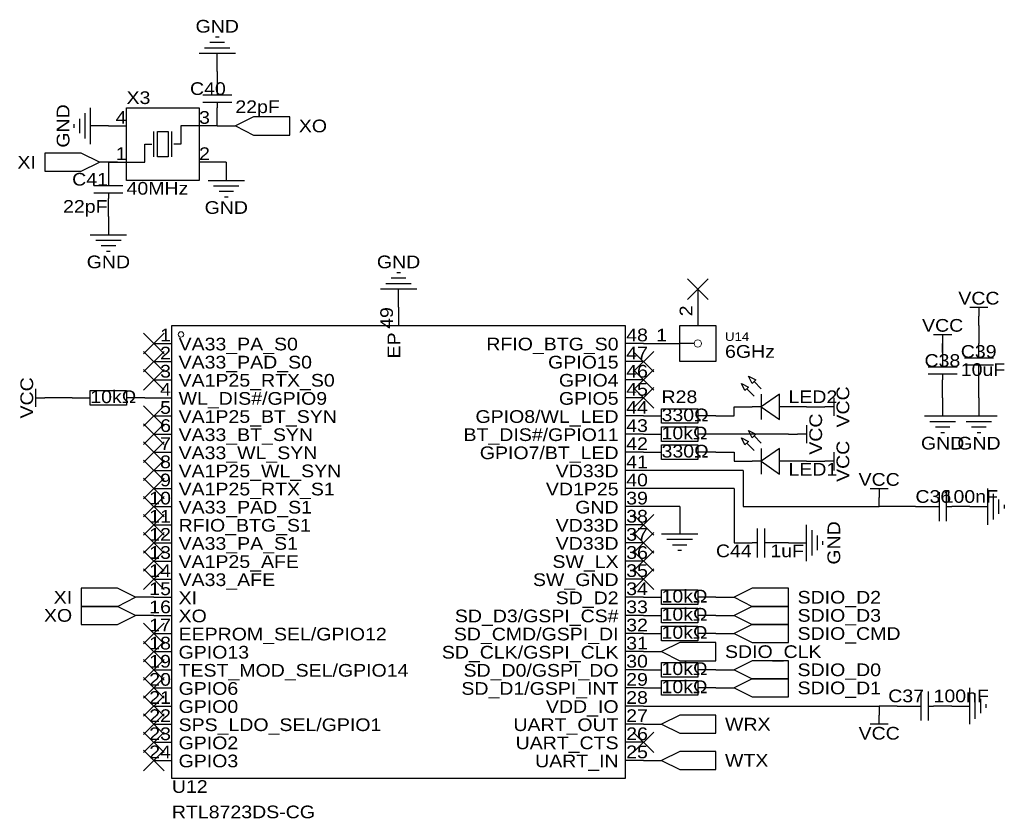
# Model space of a CAD drawing. Header units: millimetres. Extents: x 5 to 564, y 15 to 369.
# Tile 4 of 4: x 426 to 564, y 69 to 181. Entities that reach past the tile are written whole.
import ezdxf
from ezdxf.enums import TextEntityAlignment as Align

# ---------------------------------------------------------------- set-up
doc = ezdxf.new("R2010")
doc.units = ezdxf.units.MM
doc.header["$MEASUREMENT"] = 0
doc.styles.get("Standard").update_dxf_attribs({"font": 'arial.ttf'})

msp = doc.modelspace()

# ---------------------------------------------------------------- linework, layer by layer
at = {"color": 1, "true_color": 0xa00000}
for points in [[(454.41, 178.05), (452.37, 178.05)], [(453.64, 178.82), (453.14, 178.82)], [(455.93, 176.53), (450.85, 176.53)], [(455.17, 177.29), (451.61, 177.29)], [(453.39, 171.45), (453.39, 170.69)], [(455.42, 170.69), (451.36, 170.69)], [(455.42, 169.67), (451.36, 169.67)], [(453.39, 169.67), (453.39, 168.91)], [(435.61, 168.91), (435.61, 163.83)], [(434.09, 167.39), (434.09, 165.35)], [(434.85, 168.15), (434.85, 164.59)], [(433.32, 166.62), (433.32, 166.12)], [(444.5, 162.05), (444.5, 165.61)], [(445.01, 162.05), (445.01, 165.61), (446.53, 165.61), (446.53, 162.05)], [(447.04, 162.05), (447.04, 165.61)], [(450.85, 166.37), (448.31, 166.37), (448.31, 163.83), (447.29, 163.83)], [(444.5, 162.81), (444.5, 164.85)], [(447.04, 162.81), (447.04, 164.85)], [(440.69, 161.29), (443.23, 161.29), (443.23, 163.83), (444.25, 163.83)], [(446.53, 162.05), (445.01, 162.05)], [(438.15, 158.75), (438.15, 157.99)], [(452.12, 158.75), (457.2, 158.75)], [(440.18, 157.99), (436.12, 157.99)], [(452.88, 157.99), (456.44, 157.99)], [(453.64, 157.23), (455.68, 157.23)], [(440.18, 156.97), (436.12, 156.97)], [(438.15, 156.97), (438.15, 156.21)], [(454.41, 156.46), (454.91, 156.46)], [(435.61, 151.13), (440.69, 151.13)], [(436.37, 150.37), (439.93, 150.37)], [(437.13, 149.61), (439.17, 149.61)], [(437.9, 148.84), (438.4, 148.84)], [(479.81, 145.03), (477.77, 145.03)], [(479.04, 145.8), (478.54, 145.8)], [(481.33, 143.51), (476.25, 143.51)], [(480.57, 144.27), (477.01, 144.27)], [(558.8, 140.97), (561.34, 140.97)], [(560.07, 140.97), (560.07, 139.7)], [(553.72, 137.16), (556.26, 137.16)], [(554.99, 137.16), (554.99, 135.89)], [(520.19, 135.89), (518.16, 135.89)], [(560.07, 133.86), (560.07, 135.89)], [(558.04, 133.86), (562.1, 133.86)], [(557.02, 132.59), (552.96, 132.59)], [(554.99, 133.35), (554.99, 132.59)], [(562.1, 132.84), (558.04, 132.84)], [(560.07, 130.81), (560.07, 132.84)], [(557.02, 131.57), (552.96, 131.57)], [(554.99, 131.57), (554.99, 130.81)], [(529.59, 129.54), (528.57, 130.56)], [(427.99, 127), (427.99, 129.54)], [(427.99, 128.27), (429.26, 128.27)], [(528.57, 128.52), (527.56, 129.54)], [(529.59, 128.78), (529.59, 125.22)], [(539.75, 128.27), (539.75, 125.73)], [(529.59, 127), (528.32, 127)], [(533.4, 127), (532.13, 127)], [(539.75, 127), (538.48, 127)], [(552.45, 125.73), (557.53, 125.73)], [(557.53, 125.73), (562.61, 125.73)], [(535.94, 124.46), (535.94, 121.92)], [(553.21, 124.97), (556.77, 124.97)], [(553.97, 124.21), (556.01, 124.21)], [(558.29, 124.97), (561.85, 124.97)], [(559.05, 124.21), (561.09, 124.21)], [(529.59, 121.92), (528.57, 122.94)], [(535.94, 123.19), (534.67, 123.19)], [(554.74, 123.44), (555.24, 123.44)], [(559.82, 123.44), (560.32, 123.44)], [(528.57, 120.9), (527.56, 121.92)], [(529.59, 121.16), (529.59, 117.6)], [(539.75, 120.65), (539.75, 118.11)], [(529.59, 119.38), (528.32, 119.38)], [(533.4, 119.38), (532.13, 119.38)], [(539.75, 119.38), (538.48, 119.38)], [(544.83, 115.57), (547.37, 115.57)], [(546.1, 115.57), (546.1, 114.3)], [(554.48, 115.06), (554.48, 111)], [(555.5, 115.06), (555.5, 111)], [(561.34, 110.49), (561.34, 115.57)], [(562.1, 111.25), (562.1, 114.81)], [(562.86, 112.01), (562.86, 114.05)], [(563.63, 112.78), (563.63, 113.28)], [(553.72, 113.03), (554.48, 113.03)], [(555.5, 113.03), (556.26, 113.03)], [(535.94, 105.41), (535.94, 110.49)], [(515.62, 109.22), (520.7, 109.22)], [(529.08, 105.92), (529.08, 109.98)], [(530.1, 105.92), (530.1, 109.98)], [(536.7, 106.17), (536.7, 109.73)], [(537.46, 106.93), (537.46, 108.97)], [(516.38, 108.46), (519.94, 108.46)], [(517.14, 107.7), (519.18, 107.7)], [(529.08, 107.95), (528.32, 107.95)], [(530.86, 107.95), (530.1, 107.95)], [(538.23, 107.7), (538.23, 108.2)], [(517.91, 106.93), (518.41, 106.93)], [(551.94, 87.12), (551.94, 83.06)], [(552.96, 87.12), (552.96, 83.06)], [(558.8, 82.55), (558.8, 87.63)], [(559.56, 83.31), (559.56, 86.87)], [(560.32, 84.07), (560.32, 86.11)], [(551.18, 85.09), (551.94, 85.09)], [(552.96, 85.09), (553.72, 85.09)], [(561.09, 84.84), (561.09, 85.34)], [(546.1, 82.55), (546.1, 83.82)], [(547.37, 82.55), (544.83, 82.55)]]:
    msp.add_lwpolyline(points, dxfattribs=at)
at = {"color": 1, "true_color": 0x880000}
for points in [[(453.39, 173.99), (453.39, 176.53)], [(453.39, 173.99), (453.39, 171.45)], [(453.39, 166.37), (453.39, 168.91)], [(438.15, 166.37), (435.61, 166.37)], [(438.15, 166.37), (440.69, 166.37)], [(453.39, 166.37), (450.85, 166.37)], [(453.39, 166.37), (455.93, 166.37)], [(439.42, 161.29), (436.88, 161.29)], [(438.15, 161.29), (438.15, 158.75)], [(438.15, 161.29), (440.69, 161.29)], [(453.39, 161.29), (450.85, 161.29)], [(454.66, 161.29), (454.66, 158.75)], [(438.15, 153.67), (438.15, 156.21)], [(438.15, 153.67), (438.15, 151.13)], [(478.79, 140.97), (478.79, 143.51)], [(520.7, 143.51), (520.7, 138.43)], [(478.79, 140.97), (478.79, 138.43)], [(560.07, 138.43), (560.07, 139.7)], [(560.07, 138.43), (560.07, 135.89)], [(444.5, 135.89), (447.04, 135.89)], [(513.08, 135.89), (510.54, 135.89)], [(513.08, 135.89), (518.16, 135.89)], [(554.99, 135.89), (554.99, 133.35)], [(554.99, 134.62), (554.99, 135.89)], [(444.5, 133.35), (447.04, 133.35)], [(513.08, 133.35), (510.54, 133.35)], [(444.5, 130.81), (447.04, 130.81)], [(513.08, 130.81), (510.54, 130.81)], [(554.99, 128.27), (554.99, 130.81)], [(560.07, 128.27), (560.07, 130.81)], [(430.53, 128.27), (429.26, 128.27)], [(433.07, 128.27), (435.61, 128.27)], [(443.23, 128.27), (440.69, 128.27)], [(444.5, 128.27), (447.04, 128.27)], [(513.08, 128.27), (510.54, 128.27)], [(554.99, 128.27), (554.99, 125.73)], [(560.07, 128.27), (560.07, 125.73)], [(525.78, 127), (528.32, 127)], [(535.94, 127), (533.4, 127)], [(537.21, 127), (538.48, 127)], [(444.5, 125.73), (447.04, 125.73)], [(513.08, 125.73), (510.54, 125.73)], [(513.08, 125.73), (515.62, 125.73)], [(523.24, 125.73), (520.7, 125.73)], [(444.5, 123.19), (447.04, 123.19)], [(513.08, 123.19), (510.54, 123.19)], [(513.08, 123.19), (515.62, 123.19)], [(523.24, 123.19), (520.7, 123.19)], [(533.4, 123.19), (534.67, 123.19)], [(444.5, 120.65), (447.04, 120.65)], [(513.08, 120.65), (510.54, 120.65)], [(513.08, 120.65), (515.62, 120.65)], [(523.24, 120.65), (520.7, 120.65)], [(525.78, 119.38), (528.32, 119.38)], [(535.94, 119.38), (533.4, 119.38)], [(537.21, 119.38), (538.48, 119.38)], [(444.5, 118.11), (447.04, 118.11)], [(513.08, 118.11), (510.54, 118.11)], [(444.5, 115.57), (447.04, 115.57)], [(513.08, 115.57), (510.54, 115.57)], [(546.1, 113.03), (546.1, 114.3)], [(444.5, 113.03), (447.04, 113.03)], [(513.08, 113.03), (510.54, 113.03)], [(518.16, 111.76), (518.16, 109.22)], [(551.18, 113.03), (553.72, 113.03)], [(558.8, 113.03), (556.26, 113.03)], [(558.8, 113.03), (561.34, 113.03)], [(444.5, 110.49), (447.04, 110.49)], [(513.08, 110.49), (510.54, 110.49)], [(444.5, 107.95), (447.04, 107.95)], [(513.08, 107.95), (510.54, 107.95)], [(525.78, 107.95), (528.32, 107.95)], [(533.4, 107.95), (530.86, 107.95)], [(533.4, 107.95), (535.94, 107.95)], [(444.5, 105.41), (447.04, 105.41)], [(513.08, 105.41), (510.54, 105.41)], [(444.5, 102.87), (447.04, 102.87)], [(513.08, 102.87), (510.54, 102.87)], [(444.5, 100.33), (441.96, 100.33)], [(444.5, 100.33), (447.04, 100.33)], [(513.08, 100.33), (510.54, 100.33)], [(513.08, 100.33), (515.62, 100.33)], [(523.24, 100.33), (520.7, 100.33)], [(523.24, 100.33), (525.78, 100.33)], [(444.5, 97.79), (441.96, 97.79)], [(444.5, 97.79), (447.04, 97.79)], [(513.08, 97.79), (510.54, 97.79)], [(513.08, 97.79), (515.62, 97.79)], [(523.24, 97.79), (520.7, 97.79)], [(523.24, 97.79), (525.78, 97.79)], [(444.5, 95.25), (447.04, 95.25)], [(513.08, 95.25), (510.54, 95.25)], [(513.08, 95.25), (515.62, 95.25)], [(523.24, 95.25), (520.7, 95.25)], [(523.24, 95.25), (525.78, 95.25)], [(444.5, 92.71), (447.04, 92.71)], [(513.08, 92.71), (510.54, 92.71)], [(513.08, 92.71), (515.62, 92.71)], [(444.5, 90.17), (447.04, 90.17)], [(513.08, 90.17), (510.54, 90.17)], [(513.08, 90.17), (515.62, 90.17)], [(523.24, 90.17), (520.7, 90.17)], [(523.24, 90.17), (525.78, 90.17)], [(444.5, 87.63), (447.04, 87.63)], [(513.08, 87.63), (510.54, 87.63)], [(513.08, 87.63), (515.62, 87.63)], [(523.24, 87.63), (520.7, 87.63)], [(523.24, 87.63), (525.78, 87.63)], [(444.5, 85.09), (447.04, 85.09)], [(513.08, 85.09), (510.54, 85.09)], [(546.1, 85.09), (546.1, 83.82)], [(548.64, 85.09), (551.18, 85.09)], [(556.26, 85.09), (553.72, 85.09)], [(556.26, 85.09), (558.8, 85.09)], [(444.5, 82.55), (447.04, 82.55)], [(513.08, 82.55), (510.54, 82.55)], [(513.08, 82.55), (515.62, 82.55)], [(444.5, 80.01), (447.04, 80.01)], [(513.08, 80.01), (510.54, 80.01)], [(444.5, 77.47), (447.04, 77.47)], [(513.08, 77.47), (510.54, 77.47)], [(513.08, 77.47), (515.62, 77.47)]]:
    msp.add_lwpolyline(points, dxfattribs=at)
at = {"color": 1, "true_color": 0xa00000}
for points in [[(440.69, 168.91), (450.85, 168.91), (450.85, 158.75), (440.69, 158.75)], [(455.93, 166.37), (458.47, 165.1), (463.55, 165.1), (463.55, 167.64), (458.47, 167.64)], [(446.53, 165.61), (446.53, 162.05), (445.01, 162.05), (445.01, 165.61)], [(436.88, 161.29), (434.34, 162.56), (429.26, 162.56), (429.26, 160.02), (434.34, 160.02)], [(447.04, 138.43), (510.54, 138.43), (510.54, 74.93), (447.04, 74.93)], [(518.16, 133.35), (518.16, 138.43), (523.24, 138.43), (523.24, 133.35)], [(527.81, 131.32), (528.83, 130.81), (528.32, 130.3)], [(526.8, 130.3), (527.81, 129.79), (527.3, 129.29)], [(435.61, 129.29), (440.69, 129.29), (440.69, 127.25), (435.61, 127.25)], [(532.13, 128.78), (529.59, 127), (532.13, 125.22)], [(515.62, 126.75), (520.7, 126.75), (520.7, 124.71), (515.62, 124.71)], [(515.62, 124.21), (520.7, 124.21), (520.7, 122.17), (515.62, 122.17)], [(527.81, 123.7), (528.83, 123.19), (528.32, 122.68)], [(515.62, 121.67), (520.7, 121.67), (520.7, 119.63), (515.62, 119.63)], [(526.8, 122.68), (527.81, 122.17), (527.3, 121.67)], [(532.13, 121.16), (529.59, 119.38), (532.13, 117.6)], [(441.96, 100.33), (439.42, 101.6), (434.34, 101.6), (434.34, 99.06), (439.42, 99.06)], [(515.62, 101.35), (520.7, 101.35), (520.7, 99.31), (515.62, 99.31)], [(525.78, 100.33), (528.32, 99.06), (533.4, 99.06), (533.4, 101.6), (528.32, 101.6)], [(441.96, 97.79), (439.42, 99.06), (434.34, 99.06), (434.34, 96.52), (439.42, 96.52)], [(515.62, 98.81), (520.7, 98.81), (520.7, 96.77), (515.62, 96.77)], [(525.78, 97.79), (528.32, 96.52), (533.4, 96.52), (533.4, 99.06), (528.32, 99.06)], [(515.62, 96.27), (520.7, 96.27), (520.7, 94.23), (515.62, 94.23)], [(525.78, 95.25), (528.32, 93.98), (533.4, 93.98), (533.4, 96.52), (528.32, 96.52)], [(515.62, 92.71), (518.16, 91.44), (523.24, 91.44), (523.24, 93.98), (518.16, 93.98)], [(515.62, 91.19), (520.7, 91.19), (520.7, 89.15), (515.62, 89.15)], [(525.78, 90.17), (528.32, 88.9), (533.4, 88.9), (533.4, 91.44), (528.32, 91.44)], [(515.62, 88.65), (520.7, 88.65), (520.7, 86.61), (515.62, 86.61)], [(525.78, 87.63), (528.32, 86.36), (533.4, 86.36), (533.4, 88.9), (528.32, 88.9)], [(515.62, 82.55), (518.16, 81.28), (523.24, 81.28), (523.24, 83.82), (518.16, 83.82)], [(515.62, 77.47), (518.16, 76.2), (523.24, 76.2), (523.24, 78.74), (518.16, 78.74)]]:
    msp.add_lwpolyline(points, close=True, dxfattribs=at)
at = {"color": 1, "true_color": 0x008800}
for points in [[(439.42, 161.29), (438.15, 161.29)], [(454.66, 161.29), (453.39, 161.29)], [(554.99, 135.89), (554.99, 134.62)], [(433.07, 128.27), (430.53, 128.27)], [(443.23, 128.27), (444.5, 128.27)], [(525.78, 125.73), (525.78, 127)], [(535.94, 127), (537.21, 127)], [(523.24, 125.73), (525.78, 125.73)], [(533.4, 123.19), (523.24, 123.19)], [(523.24, 120.65), (525.78, 120.65)], [(525.78, 120.65), (525.78, 119.38)], [(535.94, 119.38), (537.21, 119.38)], [(527.05, 118.11), (513.08, 118.11)], [(527.05, 118.11), (527.05, 113.03)], [(525.78, 115.57), (513.08, 115.57)], [(525.78, 115.57), (525.78, 107.95)], [(518.16, 113.03), (513.08, 113.03)], [(518.16, 113.03), (518.16, 111.76)], [(527.05, 113.03), (546.1, 113.03)], [(551.18, 113.03), (546.1, 113.03)], [(513.08, 85.09), (546.1, 85.09)], [(548.64, 85.09), (546.1, 85.09)]]:
    msp.add_lwpolyline(points, dxfattribs=at)
at = {"color": 1, "true_color": 0x999999}
for points in [[(522.14, 144.95), (519.26, 142.07)], [(519.26, 144.95), (522.14, 142.07)], [(445.94, 137.33), (443.06, 134.45)], [(443.06, 137.33), (445.94, 134.45)], [(445.94, 134.79), (443.06, 131.91)], [(443.06, 134.79), (445.94, 131.91)], [(514.52, 134.79), (511.64, 131.91)], [(511.64, 134.79), (514.52, 131.91)], [(445.94, 132.25), (443.06, 129.37)], [(443.06, 132.25), (445.94, 129.37)], [(514.52, 132.25), (511.64, 129.37)], [(511.64, 132.25), (514.52, 129.37)], [(514.52, 129.71), (511.64, 126.83)], [(511.64, 129.71), (514.52, 126.83)], [(445.94, 127.17), (443.06, 124.29)], [(443.06, 127.17), (445.94, 124.29)], [(445.94, 124.63), (443.06, 121.75)], [(443.06, 124.63), (445.94, 121.75)], [(445.94, 122.09), (443.06, 119.21)], [(443.06, 122.09), (445.94, 119.21)], [(445.94, 119.55), (443.06, 116.67)], [(443.06, 119.55), (445.94, 116.67)], [(445.94, 117.01), (443.06, 114.13)], [(443.06, 117.01), (445.94, 114.13)], [(445.94, 114.47), (443.06, 111.59)], [(443.06, 114.47), (445.94, 111.59)], [(445.94, 111.93), (443.06, 109.05)], [(443.06, 111.93), (445.94, 109.05)], [(514.52, 111.93), (511.64, 109.05)], [(511.64, 111.93), (514.52, 109.05)], [(445.94, 109.39), (443.06, 106.51)], [(443.06, 109.39), (445.94, 106.51)], [(514.52, 109.39), (511.64, 106.51)], [(511.64, 109.39), (514.52, 106.51)], [(445.94, 106.85), (443.06, 103.97)], [(443.06, 106.85), (445.94, 103.97)], [(514.52, 106.85), (511.64, 103.97)], [(511.64, 106.85), (514.52, 103.97)], [(445.94, 104.31), (443.06, 101.43)], [(443.06, 104.31), (445.94, 101.43)], [(514.52, 104.31), (511.64, 101.43)], [(511.64, 104.31), (514.52, 101.43)], [(445.94, 96.69), (443.06, 93.81)], [(443.06, 96.69), (445.94, 93.81)], [(445.94, 94.15), (443.06, 91.27)], [(443.06, 94.15), (445.94, 91.27)], [(445.94, 91.61), (443.06, 88.73)], [(443.06, 91.61), (445.94, 88.73)], [(445.94, 89.07), (443.06, 86.19)], [(443.06, 89.07), (445.94, 86.19)], [(445.94, 86.53), (443.06, 83.65)], [(443.06, 86.53), (445.94, 83.65)], [(445.94, 83.99), (443.06, 81.11)], [(443.06, 83.99), (445.94, 81.11)], [(445.94, 81.45), (443.06, 78.57)], [(443.06, 81.45), (445.94, 78.57)], [(514.52, 81.45), (511.64, 78.57)], [(511.64, 81.45), (514.52, 78.57)], [(445.94, 78.91), (443.06, 76.03)], [(443.06, 78.91), (445.94, 76.03)]]:
    msp.add_lwpolyline(points, dxfattribs=at)
at = {"color": 1, "lineweight": 0, "true_color": 0xa00000}
for centre, radius in [((448.31, 137.16), 0.381), ((520.7, 135.89), 0.508)]:
    msp.add_circle(centre, radius, dxfattribs=at)

# ---------------------------------------------------------------- texts
at = {"color": 1, "true_color": 0x000080, "width": 1.1}
for s, p in [('GND', (453.39, 180.34)), ('GND', (454.66, 154.94)), ('GND', (438.15, 147.32)), ('GND', (478.79, 147.32)), ('VCC', (560.07, 142.24)), ('VCC', (554.99, 138.43)), ('GND', (554.99, 121.92)), ('GND', (560.07, 121.92)), ('VCC', (546.1, 116.84)), ('VCC', (546.1, 81.28))]:
    msp.add_text(s, height=1.778, dxfattribs=at).set_placement(p, align=Align.MIDDLE_CENTER)
for s, height, p in [('C40', 1.778, (449.58, 170.18)), ('X3', 1.778, (440.69, 168.91)), ('C41', 1.778, (433.07, 157.48)), ('U14', 1.2, (524.51, 135.89)), ('C39', 1.778, (557.53, 133.35)), ('C38', 1.778, (552.45, 132.08)), ('R28', 1.778, (515.62, 127)), ('LED2', 1.778, (533.4, 127)), ('LED1', 1.778, (533.4, 116.84)), ('C36', 1.778, (551.18, 113.03)), ('C44', 1.778, (523.24, 105.41)), ('C37', 1.778, (547.37, 85.09)), ('U12', 1.778, (447.04, 72.39))]:
    msp.add_text(s, height=height, dxfattribs=at).set_placement(p, align=Align.BOTTOM_LEFT)
at = {"color": 1, "true_color": 0x0000ff, "width": 1.1}
for s, p in [('22pF', (455.93, 167.64)), ('40MHz', (440.69, 156.21)), ('22pF', (431.8, 153.67)), ('6GHz', (524.51, 133.35)), ('10uF', (557.53, 130.81)), ('10kΩ', (435.61, 127)), ('330Ω', (515.62, 124.46)), ('10kΩ', (515.62, 121.92)), ('330Ω', (515.62, 119.38)), ('100nF', (554.99, 113.03)), ('1uF', (530.86, 105.41)), ('10kΩ', (515.62, 99.06)), ('10kΩ', (515.62, 96.52)), ('10kΩ', (515.62, 93.98)), ('10kΩ', (515.62, 88.9)), ('10kΩ', (515.62, 86.36)), ('100nF', (553.72, 85.09)), ('RTL8723DS-CG', (447.04, 68.83))]:
    msp.add_text(s, height=1.778, dxfattribs=at).set_placement(p, align=Align.BOTTOM_LEFT)
at = {"color": 1, "true_color": 0x000080, "width": 1.1}
for s, p in [('GND', (431.8, 166.37)), ('VCC', (426.72, 128.27)), ('VCC', (541.02, 127)), ('VCC', (537.21, 123.19)), ('VCC', (541.02, 119.38)), ('GND', (539.75, 107.95))]:
    msp.add_text(s, height=1.778, rotation=90, dxfattribs=at).set_placement(p, align=Align.MIDDLE_CENTER)
at = {"color": 1, "true_color": 0x000000, "width": 1.1}
for s, height, p in [('4', 1.78, (440.69, 166.14)), ('1', 1.78, (440.69, 161.06)), ('1', 1.78, (446.91, 135.66)), ('1', 1.78, (516.4, 135.64)), ('RFIO_BTG_S0', 1.778, (509.6, 134.39)), ('2', 1.78, (446.91, 133.12)), ('GPIO15', 1.778, (509.6, 131.85)), ('3', 1.78, (446.91, 130.58)), ('GPIO4', 1.778, (509.6, 129.31)), ('4', 1.78, (446.91, 128.04)), ('GPIO5', 1.778, (509.6, 126.77)), ('5', 1.78, (446.91, 125.5)), ('GPIO8/WL_LED', 1.778, (509.6, 124.23)), ('6', 1.78, (446.91, 122.96)), ('BT_DIS#/GPIO11', 1.778, (509.6, 121.69)), ('7', 1.78, (446.91, 120.42)), ('GPIO7/BT_LED', 1.778, (509.6, 119.15)), ('8', 1.78, (446.91, 117.88)), ('VD33D', 1.778, (509.6, 116.61)), ('9', 1.78, (446.91, 115.34)), ('VD1P25', 1.778, (509.6, 114.07)), ('10', 1.778, (446.91, 112.8)), ('GND', 1.778, (509.6, 111.53)), ('11', 1.778, (446.91, 110.26)), ('VD33D', 1.778, (509.6, 108.99)), ('12', 1.778, (446.91, 107.72)), ('VD33D', 1.778, (509.6, 106.45)), ('13', 1.778, (446.91, 105.18)), ('SW_LX', 1.778, (509.6, 103.91)), ('14', 1.778, (446.91, 102.64)), ('SW_GND', 1.778, (509.6, 101.37)), ('15', 1.778, (446.91, 100.1)), ('SD_D2', 1.778, (509.6, 98.83)), ('16', 1.778, (446.91, 97.56)), ('SD_D3/GSPI_CS#', 1.778, (509.6, 96.29)), ('17', 1.778, (446.91, 95.02)), ('SD_CMD/GSPI_DI', 1.778, (509.6, 93.75)), ('18', 1.778, (446.91, 92.48)), ('SD_CLK/GSPI_CLK', 1.778, (509.6, 91.21)), ('19', 1.778, (446.91, 89.94)), ('SD_D0/GSPI_DO', 1.778, (509.6, 88.67)), ('20', 1.778, (446.91, 87.4)), ('SD_D1/GSPI_INT', 1.778, (509.6, 86.13)), ('21', 1.778, (446.91, 84.86)), ('VDD_IO', 1.778, (509.6, 83.59)), ('22', 1.778, (446.91, 82.32)), ('UART_OUT', 1.778, (509.6, 81.05)), ('23', 1.778, (446.91, 79.78)), ('UART_CTS', 1.778, (509.6, 78.51)), ('24', 1.778, (446.91, 77.24)), ('UART_IN', 1.778, (509.6, 75.97))]:
    msp.add_text(s, height=height, dxfattribs=at).set_placement(p, align=Align.BOTTOM_RIGHT)
for s, height, p in [('3', 1.78, (450.85, 166.14)), ('2', 1.78, (450.85, 161.06)), ('48', 1.778, (510.67, 135.66)), ('VA33_PA_S0', 1.778, (447.98, 134.39)), ('47', 1.778, (510.67, 133.12)), ('VA33_PAD_S0', 1.778, (447.98, 131.85)), ('46', 1.778, (510.67, 130.58)), ('VA1P25_RTX_S0', 1.778, (447.98, 129.31)), ('45', 1.778, (510.67, 128.04)), ('WL_DIS#/GPIO9', 1.778, (447.98, 126.77)), ('44', 1.778, (510.67, 125.5)), ('VA1P25_BT_SYN', 1.778, (447.98, 124.23)), ('43', 1.778, (510.67, 122.96)), ('VA33_BT_SYN', 1.778, (447.98, 121.69)), ('42', 1.778, (510.67, 120.42)), ('VA33_WL_SYN', 1.778, (447.98, 119.15)), ('41', 1.778, (510.67, 117.88)), ('VA1P25_WL_SYN', 1.778, (447.98, 116.61)), ('40', 1.778, (510.67, 115.34)), ('VA1P25_RTX_S1', 1.778, (447.98, 114.07)), ('39', 1.778, (510.67, 112.8)), ('VA33_PAD_S1', 1.778, (447.98, 111.53)), ('38', 1.778, (510.67, 110.26)), ('RFIO_BTG_S1', 1.778, (447.98, 108.99)), ('37', 1.778, (510.67, 107.72)), ('VA33_PA_S1', 1.778, (447.98, 106.45)), ('VA1P25_AFE', 1.778, (447.98, 103.91)), ('36', 1.778, (510.67, 105.18)), ('35', 1.778, (510.67, 102.64)), ('VA33_AFE', 1.778, (447.98, 101.37)), ('34', 1.778, (510.67, 100.1)), ('XI', 1.778, (447.98, 98.83)), ('33', 1.778, (510.67, 97.56)), ('XO', 1.778, (447.98, 96.29)), ('32', 1.778, (510.67, 95.02)), ('EEPROM_SEL/GPIO12', 1.778, (447.98, 93.75)), ('31', 1.778, (510.67, 92.48)), ('GPIO13', 1.778, (447.98, 91.21)), ('TEST_MOD_SEL/GPIO14', 1.778, (447.98, 88.67)), ('30', 1.778, (510.67, 89.94)), ('29', 1.778, (510.67, 87.4)), ('GPIO6', 1.778, (447.98, 86.13)), ('28', 1.778, (510.67, 84.86)), ('GPIO0', 1.778, (447.98, 83.59)), ('27', 1.778, (510.67, 82.32)), ('SPS_LDO_SEL/GPIO1', 1.778, (447.98, 81.05)), ('26', 1.778, (510.67, 79.78)), ('GPIO2', 1.778, (447.98, 78.51)), ('25', 1.778, (510.67, 77.24)), ('GPIO3', 1.778, (447.98, 75.97))]:
    msp.add_text(s, height=height, dxfattribs=at).set_placement(p, align=Align.BOTTOM_LEFT)
at = {"color": 1, "true_color": 0x000080, "width": 1.1}
for s, p in [('XO', (464.82, 166.37)), ('SDIO_D2', (534.67, 100.33)), ('SDIO_D3', (534.67, 97.79)), ('SDIO_CMD', (534.67, 95.25)), ('SDIO_CLK', (524.51, 92.71)), ('SDIO_D0', (534.67, 90.17)), ('SDIO_D1', (534.67, 87.63)), ('WRX', (524.51, 82.55)), ('WTX', (524.51, 77.47))]:
    msp.add_text(s, height=1.778, dxfattribs=at).set_placement(p, align=Align.MIDDLE_LEFT)
for s, p in [('XI', (427.99, 161.29)), ('XI', (433.07, 100.33)), ('XO', (433.07, 97.79))]:
    msp.add_text(s, height=1.778, dxfattribs=at).set_placement(p, align=Align.MIDDLE_RIGHT)
at = {"color": 1, "true_color": 0x000000, "width": 1.1}
for s, height, p in [('49', 1.778, (478.54, 137.94)), ('2', 1.78, (520.47, 139.7))]:
    msp.add_text(s, height=height, rotation=90, dxfattribs=at).set_placement(p, align=Align.BOTTOM_LEFT)
msp.add_text('EP', height=1.778, rotation=90, dxfattribs=at).set_placement((479.55, 137.44), align=Align.BOTTOM_RIGHT)

doc.saveas('drawing.dxf')
